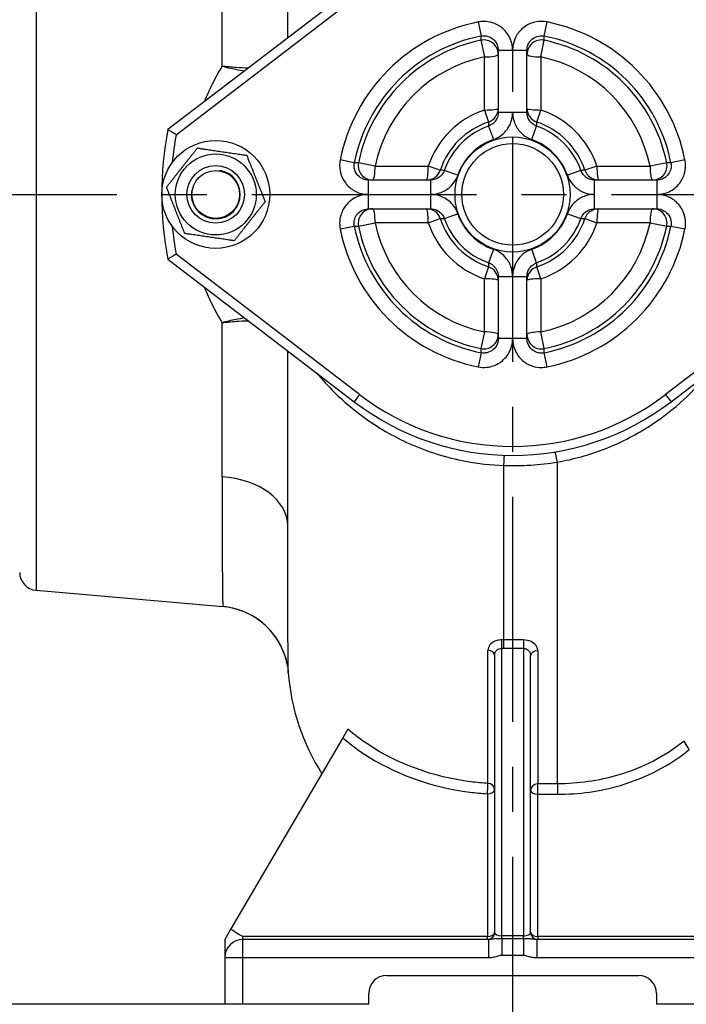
# Model space of a CAD drawing. Header units: millimetres. Extents: x 0 to 5940, y 0 to 4200.
# Tile 20 of 56: x 2408 to 2593, y 1133 to 1407. Entities that reach past the tile are written whole.
import ezdxf

# ---------------------------------------------------------------- set-up
doc = ezdxf.new("R2010")
doc.units = ezdxf.units.MM
doc.header["$LTSCALE"] = 50
doc.linetypes.add('MITTE', pattern=[2, 1.25, -0.25, 0.25, -0.25])
doc.layers.get('DEFPOINTS').update_dxf_attribs({"linetype": 'CONTINUOUS'})
for name, color, linetype in [('02-LINIE-035', 2, 'CONTINUOUS'), ('05-ACHSE', 1, 'MITTE'), ('06-MASSE1', 1, 'CONTINUOUS')]:
    doc.layers.add(name, color=color, linetype=linetype)
doc.styles.add('ACA_NORM', font='ROMANS.SHX')
doc.dimstyles.new('1-10', dxfattribs={"dimscale": 10, "dimtxt": 2.5, "dimasz": 3.5, "dimexe": 1, "dimexo": 0, "dimgap": 1, "dimtad": 1, "dimdec": 0, "dimzin": 0, "dimtxsty": 'ACA_NORM', "dimcen": 0, "dimadec": 0, "dimazin": 0, "dimtfac": 2.4, "dimtdec": 0, "dimtmove": 0, "dimatfit": 3, "dimfxl": 1, "dimtolj": 1, "dimtzin": 0, "dimarcsym": 0})

# ---------------------------------------------------------------- blocks, each defined once
blk = doc.blocks.new('*D3')
at = {"layer": '06-MASSE1', "color": 0, "lineweight": -2}
for p, q in [((3255.15, 1308.08), (3255.15, 959.66)), ((2545.15, 1120.91), (2545.15, 959.66)), ((3220.15, 969.66), (2580.15, 969.66))]:
    blk.add_line(p, q, dxfattribs=at)
at = {"layer": '06-MASSE1', "color": 0}
for points in [[(2580.15, 975.49), (2580.15, 963.82), (2545.15, 969.66)], [(3220.15, 975.49), (3220.15, 963.82), (3255.15, 969.66)]]:
    blk.add_solid(points, dxfattribs=at)
at = {"layer": 'DEFPOINTS', "color": 0}
for p in [(3255.15, 1308.08), (2545.15, 1120.91), (2545.15, 969.66)]:
    blk.add_point(p, dxfattribs=at)
at = {"layer": '06-MASSE1', "color": 0, "insert": (2900.15, 992.16), "char_height": 25, "attachment_point": 5, "style": 'ACA_NORM'}
blk.add_mtext('\\A1;W', dxfattribs=at)
blk = doc.blocks.new('*D1')
at = {"layer": '06-MASSE1', "color": 0, "lineweight": -2}
for p, q in [((2405.15, 1248.08), (2405.15, 959.66)), ((2545.15, 1120.91), (2545.15, 959.66)), ((2440.15, 969.66), (2510.15, 969.66))]:
    blk.add_line(p, q, dxfattribs=at)
at = {"layer": '06-MASSE1', "color": 0}
for points in [[(2440.15, 975.49), (2440.15, 963.82), (2405.15, 969.66)], [(2510.15, 975.49), (2510.15, 963.82), (2545.15, 969.66)]]:
    blk.add_solid(points, dxfattribs=at)
at = {"layer": 'DEFPOINTS', "color": 0}
for p in [(2405.15, 1248.08), (2545.15, 1120.91), (2545.15, 969.66)]:
    blk.add_point(p, dxfattribs=at)
at = {"layer": '06-MASSE1', "color": 0, "insert": (2475.15, 992.16), "char_height": 25, "attachment_point": 5, "style": 'ACA_NORM'}
blk.add_mtext('\\A1;140', dxfattribs=at)
blk = doc.blocks.new('*D7')
at = {"layer": '06-MASSE1', "color": 0, "lineweight": -2}
for p, q in [((2435.15, 1638.08), (1729.74, 1638.08)), ((1739.74, 1603.08), (1739.74, 1393.08)), ((1790.36, 1358.08), (1729.74, 1358.08))]:
    blk.add_line(p, q, dxfattribs=at)
at = {"layer": '06-MASSE1', "color": 0}
for points in [[(1733.91, 1603.08), (1745.58, 1603.08), (1739.74, 1638.08)], [(1733.91, 1393.08), (1745.58, 1393.08), (1739.74, 1358.08)]]:
    blk.add_solid(points, dxfattribs=at)
at = {"layer": 'DEFPOINTS', "color": 0}
for p in [(2435.15, 1638.08), (1739.74, 1358.08), (1790.36, 1358.08)]:
    blk.add_point(p, dxfattribs=at)
at = {"layer": '06-MASSE1', "color": 0, "insert": (1717.24, 1498.08), "char_height": 25, "attachment_point": 5, "rotation": 90, "style": 'ACA_NORM'}
blk.add_mtext('\\A1;280', dxfattribs=at)
blk = doc.blocks.new('*D9')
at = {"layer": '06-MASSE1', "color": 0, "lineweight": -2}
for p, q in [((1790.36, 1358.08), (1729.74, 1358.08)), ((1739.74, 1168.08), (1739.74, 1323.08)), ((2465.15, 1133.08), (1729.74, 1133.08))]:
    blk.add_line(p, q, dxfattribs=at)
at = {"layer": '06-MASSE1', "color": 0}
for points in [[(1733.91, 1323.08), (1745.58, 1323.08), (1739.74, 1358.08)], [(1733.91, 1168.08), (1745.58, 1168.08), (1739.74, 1133.08)]]:
    blk.add_solid(points, dxfattribs=at)
at = {"layer": 'DEFPOINTS', "color": 0}
for p in [(1739.74, 1358.08), (1790.36, 1358.08), (2465.15, 1133.08)]:
    blk.add_point(p, dxfattribs=at)
at = {"layer": '06-MASSE1', "color": 0, "insert": (1717.24, 1245.58), "char_height": 25, "attachment_point": 5, "rotation": 90, "style": 'ACA_NORM'}
blk.add_mtext('\\A1;225', dxfattribs=at)
blk = doc.blocks.new('*D10')
at = {"layer": '06-MASSE1', "color": 0, "lineweight": -2}
for p, q in [((1739.74, 1168.08), (1739.74, 1203.08)), ((2465.15, 1133.08), (1729.74, 1133.08)), ((1739.74, 1133.08), (1739.74, 1060.08)), ((2465.15, 1060.08), (1729.74, 1060.08)), ((1739.74, 1025.08), (1739.74, 990.08))]:
    blk.add_line(p, q, dxfattribs=at)
at = {"layer": '06-MASSE1', "color": 0}
for points in [[(1733.91, 1168.08), (1745.58, 1168.08), (1739.74, 1133.08)], [(1733.91, 1025.08), (1745.58, 1025.08), (1739.74, 1060.08)]]:
    blk.add_solid(points, dxfattribs=at)
at = {"layer": 'DEFPOINTS', "color": 0}
for p in [(2465.15, 1133.08), (1739.74, 1060.08), (2465.15, 1060.08)]:
    blk.add_point(p, dxfattribs=at)
at = {"layer": '06-MASSE1', "color": 0, "insert": (1717.24, 1096.58), "char_height": 25, "attachment_point": 5, "rotation": 90, "style": 'ACA_NORM'}
blk.add_mtext('\\A1;73', dxfattribs=at)
blk = doc.blocks.new('*D12')
at = {"layer": '06-MASSE1', "color": 0, "lineweight": -2}
for p, q in [((3730.65, 1759.58), (3730.65, 846.27)), ((2000.15, 1026.77), (2000.15, 846.27)), ((3695.65, 856.27), (2035.15, 856.27))]:
    blk.add_line(p, q, dxfattribs=at)
at = {"layer": '06-MASSE1', "color": 0}
for points in [[(2035.15, 862.1), (2035.15, 850.43), (2000.15, 856.27)], [(3695.65, 862.1), (3695.65, 850.43), (3730.65, 856.27)]]:
    blk.add_solid(points, dxfattribs=at)
at = {"layer": 'DEFPOINTS', "color": 0}
for p in [(3730.65, 1759.58), (2000.15, 1026.77), (2000.15, 856.27)]:
    blk.add_point(p, dxfattribs=at)
at = {"layer": '06-MASSE1', "color": 0, "insert": (2865.4, 878.77), "char_height": 25, "attachment_point": 5, "style": 'ACA_NORM'}
blk.add_mtext('\\A1;1730', dxfattribs=at)

msp = doc.modelspace()

# ---------------------------------------------------------------- linework, layer by layer
at = {"layer": '02-LINIE-035'}
for p, q in [((2482.65, 1401.56), (2482.65, 1489.93)), ((2464.4, 1393.71), (2464.4, 1472.58)), ((2412.72, 1468.06), (2412.72, 1248.1)), ((2501.12, 1415.68), (2449.33, 1376.08)), ((2451.62, 1374.68), (2502.64, 1413.69)), ((2535.59, 1406), (2536.37, 1402.08)), ((2553.94, 1402.08), (2554.72, 1406)), ((2536.35, 1400.91), (2537.3, 1396.28)), ((2553.01, 1396.28), (2553.96, 1400.91)), ((2541.15, 1398.15), (2545.15, 1398.15)), ((2541.15, 1398.15), (2541.15, 1380.86)), ((2545.15, 1398.15), (2549.15, 1398.15)), ((2549.15, 1380.86), (2549.15, 1398.15)), ((2537.3, 1381.53), (2537.3, 1396.28)), ((2553.01, 1396.28), (2553.01, 1381.53)), ((2537.3, 1381.53), (2538.42, 1378.18)), ((2551.89, 1378.18), (2553.01, 1381.53)), ((2545.15, 1380.86), (2541.15, 1380.86)), ((2549.15, 1380.86), (2545.15, 1380.86)), ((2538.48, 1377.08), (2539.81, 1373.31)), ((2550.5, 1373.31), (2551.83, 1377.08)), ((2501.16, 1366.86), (2497.24, 1367.65)), ((2506.96, 1365.93), (2502.32, 1366.89)), ((2506.96, 1365.93), (2521.71, 1365.93)), ((2525.06, 1364.81), (2521.71, 1365.93)), ((2568.6, 1365.93), (2565.25, 1364.81)), ((2568.6, 1365.93), (2583.35, 1365.93)), ((2587.99, 1366.89), (2583.35, 1365.93)), ((2593.07, 1367.65), (2589.15, 1366.86)), ((2529.93, 1363.43), (2526.16, 1364.76)), ((2564.15, 1364.76), (2560.38, 1363.43)), ((2505.09, 1358.08), (2505.09, 1362.08)), ((2522.38, 1362.08), (2505.09, 1362.08)), ((2522.38, 1362.08), (2522.38, 1358.08)), ((2567.93, 1358.08), (2567.93, 1362.08)), ((2585.22, 1362.08), (2567.93, 1362.08)), ((2585.22, 1362.08), (2585.22, 1358.08)), ((2505.09, 1354.08), (2505.09, 1358.08)), ((2522.38, 1358.08), (2522.38, 1354.08)), ((2567.93, 1354.08), (2567.93, 1358.08)), ((2585.22, 1358.08), (2585.22, 1354.08)), ((2505.09, 1354.08), (2522.38, 1354.08)), ((2567.93, 1354.08), (2585.22, 1354.08)), ((2521.71, 1350.23), (2525.06, 1351.35)), ((2526.16, 1351.41), (2529.93, 1352.73)), ((2560.38, 1352.73), (2564.15, 1351.41)), ((2565.25, 1351.35), (2568.6, 1350.23)), ((2497.24, 1348.52), (2501.16, 1349.3)), ((2502.32, 1349.28), (2506.96, 1350.23)), ((2521.71, 1350.23), (2506.96, 1350.23)), ((2583.35, 1350.23), (2568.6, 1350.23)), ((2583.35, 1350.23), (2587.99, 1349.28)), ((2589.15, 1349.3), (2593.07, 1348.52)), ((2502.64, 1302.47), (2451.62, 1341.48)), ((2539.81, 1342.86), (2538.48, 1339.08)), ((2551.83, 1339.08), (2550.5, 1342.86)), ((2638.69, 1341.48), (2587.67, 1302.47)), ((2449.33, 1340.08), (2501.12, 1300.49)), ((2538.42, 1337.98), (2537.3, 1334.63)), ((2553.01, 1334.63), (2551.89, 1337.98)), ((2589.19, 1300.49), (2640.98, 1340.08)), ((2541.15, 1335.3), (2545.15, 1335.3)), ((2541.15, 1335.3), (2541.15, 1318.01)), ((2545.15, 1335.3), (2549.15, 1335.3)), ((2549.15, 1318.01), (2549.15, 1335.3)), ((2537.3, 1319.89), (2537.3, 1334.63)), ((2553.01, 1334.63), (2553.01, 1319.89)), ((2464.4, 1279.62), (2464.4, 1322.45)), ((2537.3, 1319.89), (2536.35, 1315.25)), ((2553.96, 1315.25), (2553.01, 1319.89)), ((2545.15, 1318.01), (2541.15, 1318.01)), ((2549.15, 1318.01), (2545.15, 1318.01)), ((2482.65, 1265.97), (2482.65, 1314.6)), ((2536.37, 1314.08), (2535.59, 1310.16)), ((2554.72, 1310.16), (2553.94, 1314.08)), ((2502.64, 1302.47), (2501.12, 1300.49)), ((2587.67, 1302.47), (2589.19, 1300.49)), ((2557.65, 1194.33), (2557.65, 1283.73)), ((2542.65, 1282.77), (2542.65, 1234.32)), ((2412.72, 1248.1), (2464.62, 1243.56)), ((2542.65, 1234.32), (2542.65, 1231.98)), ((2548.15, 1234.32), (2542.65, 1234.32)), ((2548.15, 1234.32), (2548.15, 1231.98)), ((2538.3, 1194.46), (2538.3, 1231.43)), ((2542.15, 1152.09), (2542.15, 1231.98)), ((2542.65, 1231.98), (2548.15, 1231.98)), ((2548.15, 1231.98), (2548.15, 1152.09)), ((2552.15, 1231.28), (2552.15, 1194.33)), ((2540.15, 1230.05), (2540.15, 1153.08)), ((2550.15, 1153.08), (2550.15, 1229.9)), ((2499.38, 1209.49), (2497.97, 1207.09)), ((2497.97, 1207.09), (2466.87, 1154.01)), ((2594.25, 1203.83), (2592.84, 1206.23)), ((2552.15, 1191.43), (2552.15, 1194.33)), ((2557.65, 1194.33), (2552.15, 1194.33)), ((2557.65, 1194.33), (2557.65, 1191.43)), ((2538.15, 1191.57), (2538.15, 1151.93)), ((2552.15, 1151.93), (2552.15, 1191.43)), ((2552.15, 1191.43), (2557.65, 1191.43)), ((2466.87, 1154.01), (2465.15, 1151.08)), ((2470.15, 1151.08), (2470.15, 1151.93)), ((2538.15, 1151.93), (2470.15, 1151.93)), ((2538.15, 1151.08), (2538.15, 1151.93)), ((2548.15, 1152.09), (2542.15, 1152.09)), ((2542.15, 1151.27), (2542.15, 1152.09)), ((2548.15, 1151.27), (2548.15, 1152.09)), ((2552.15, 1151.93), (2552.15, 1151.08)), ((2620.15, 1151.93), (2552.15, 1151.93)), ((2465.15, 1151.08), (2465.15, 1146.08)), ((2538.42, 1151.08), (2470.15, 1151.08)), ((2470.15, 1146.08), (2470.15, 1151.08)), ((2538.42, 1151.08), (2538.42, 1146.08)), ((2548.15, 1151.27), (2542.15, 1151.27)), ((2542.15, 1151.27), (2542.15, 1146.73)), ((2548.15, 1151.27), (2548.15, 1146.73)), ((2620.15, 1151.08), (2551.89, 1151.08)), ((2551.89, 1151.08), (2551.89, 1146.08)), ((2542.15, 1146.73), (2548.15, 1146.73)), ((2465.15, 1146.08), (2465.15, 1133.08)), ((2465.15, 1146.08), (2470.15, 1146.08)), ((2470.15, 1146.08), (2538.42, 1146.08)), ((2470.15, 1133.08), (2470.15, 1146.08)), ((2551.89, 1146.08), (2620.15, 1146.08)), ((2510.15, 1141.08), (2580.15, 1141.08)), ((2505.15, 1133.08), (2505.15, 1136.08)), ((2585.15, 1136.08), (2585.15, 1133.08)), ((2470.15, 1133.08), (2465.15, 1133.08)), ((2505.15, 1133.08), (2470.15, 1133.08)), ((2620.15, 1133.08), (2585.15, 1133.08))]:
    msp.add_line(p, q, dxfattribs=at)
for centre, radius in [((2545.15, 1358.08), 16), ((2462.65, 1358.08), 15), ((2545.15, 1358.08), 14.12), ((2462.65, 1358.08), 11.25), ((2462.65, 1358.08), 8), ((2462.65, 1358.08), 8), ((2462.65, 1358.08), 6.64)]:
    msp.add_circle(centre, radius, dxfattribs=at)
for centre, radius, start, end in [((2545.15, 1358.08), 48.86, 101.2888, 168.7112), ((2545.15, 1358.08), 48.86, 11.2888, 78.7112), ((2545.15, 1358.08), 44.87, 101.2888, 168.7112), ((2545.15, 1358.08), 43.73, 101.6166, 168.3834), ((2545.15, 1358.08), 44.87, 11.2888, 78.7112), ((2545.15, 1358.08), 43.73, 11.6166, 78.3834), ((2545.15, 1358.08), 38.99, 101.6166, 168.3834), ((2545.15, 1358.08), 38.99, 11.6166, 78.3834), ((2545.15, 1358.08), 24.73, 108.5145, 161.4855), ((2545.15, 1358.08), 24.73, 18.5145, 71.4855), ((2545.15, 1358.08), 97.5, 169.3613, 190.6387), ((2545.15, 1358.08), 21.2, 108.5145, 161.4855), ((2545.15, 1358.08), 20.13, 109.3601, 160.6399), ((2545.15, 1358.08), 20.13, 19.3601, 70.6399), ((2545.15, 1358.08), 21.2, 18.5145, 71.4855), ((2545.15, 1358.08), 95, 169.9363, 174.6318), ((2545.15, 1358.08), 16.14, 109.3601, 160.6399), ((2545.15, 1358.08), 16.14, 19.3601, 70.6399), ((2462.65, 1358.08), 6.79, 170, 80), ((2545.15, 1358.08), 21.2, 198.5145, 251.4855), ((2545.15, 1358.08), 20.13, 199.3601, 250.6399), ((2545.15, 1358.08), 16.14, 199.3601, 250.6399), ((2545.15, 1358.08), 16.14, 289.3601, 340.6399), ((2545.15, 1358.08), 20.13, 289.3601, 340.6399), ((2545.15, 1358.08), 21.2, 288.5145, 341.4855), ((2545.15, 1358.08), 95, 185.3682, 190.0637), ((2545.15, 1358.08), 44.87, 191.2888, 258.7112), ((2545.15, 1358.08), 43.73, 191.6166, 258.3834), ((2545.15, 1358.08), 38.99, 191.6166, 258.3834), ((2545.15, 1358.08), 24.73, 198.5145, 251.4855), ((2545.15, 1358.08), 38.99, 281.6166, 348.3834), ((2545.15, 1358.08), 24.73, 288.5145, 341.4855), ((2545.15, 1358.08), 44.87, 281.2888, 348.7112), ((2545.15, 1358.08), 43.73, 281.6166, 348.3834), ((2545.15, 1358.08), 48.86, 191.2888, 258.7112), ((2545.15, 1358.08), 48.86, 281.2888, 348.7112), ((2545.15, 1358.08), 70, 232.6006, 307.3994), ((2545.15, 1358.08), 72.5, 232.6006, 307.3994), ((2413.15, 1253.08), 5, 180, 265), ((2542.65, 1229.55), 60, 184.1952, 212.6791), ((2538.15, 1153.08), 2, 270, 0), ((2552.15, 1153.08), 2, 180, 270), ((2470.15, 1146.08), 5, 90, 180), ((2510.15, 1136.08), 5, 90, 180), ((2580.15, 1136.08), 5, 0, 90)]:
    msp.add_arc(centre, radius, start, end, dxfattribs=at)
for centre, major_axis, ratio, start_param, end_param in [((2537.15, 1397), (4, 0), 0.999365, 0, 1.773419), ((2553.15, 1397), (-4, 0), 0.999365, 4.509766, 6.283185), ((2537.15, 1397), (4, 0), 0.180289, 4.749434, 6.283185), ((2553.15, 1397), (-4, 0), 0.180289, 0, 1.533751), ((2537.15, 1381.97), (4, 0), 0.110675, 4.749434, 6.283185), ((2537.15, 1381.97), (4, 0), 0.999323, 5.035324, 6.283185), ((2553.15, 1381.97), (-4, 0), 0.999323, 0, 1.247862), ((2553.15, 1381.97), (-4, 0), 0.110675, 0, 1.533751), ((2506.24, 1366.08), (0, -4), 0.999365, 4.509766, 6.283185), ((2506.24, 1366.08), (0, -4), 0.180289, 0, 1.533751), ((2521.27, 1366.08), (0, -4), 0.110675, 0, 1.533751), ((2569.04, 1366.08), (0, -4), 0.110675, 4.749434, 6.283185), ((2584.07, 1366.08), (0, -4), 0.180289, 4.749434, 6.283185), ((2584.07, 1366.08), (0, -4), 0.999365, 0, 1.773419), ((2521.27, 1366.08), (0, -4), 0.999323, 0, 1.247862), ((2569.04, 1366.08), (0, -4), 0.999323, 5.035324, 6.283185), ((2506.24, 1350.08), (0, 4), 0.999365, 0, 1.773419), ((2506.24, 1350.08), (0, 4), 0.180289, 4.749434, 6.283185), ((2521.27, 1350.08), (0, 4), 0.999323, 5.035324, 6.283185), ((2521.27, 1350.08), (0, 4), 0.110675, 4.749434, 6.283185), ((2569.04, 1350.08), (0, 4), 0.999323, 0, 1.247862), ((2569.04, 1350.08), (0, 4), 0.110675, 0, 1.533751), ((2584.07, 1350.08), (0, 4), 0.180289, 0, 1.533751), ((2584.07, 1350.08), (0, 4), 0.999365, 4.509766, 6.283185), ((2537.15, 1334.19), (4, 0), 0.999323, 0, 1.247862), ((2553.15, 1334.19), (-4, 0), 0.999323, 5.035324, 6.283185), ((2537.15, 1334.19), (4, 0), 0.110675, 0, 1.533751), ((2553.15, 1334.19), (-4, 0), 0.110675, 4.749434, 6.283185), ((2537.15, 1319.17), (4, 0), 0.999365, 4.509766, 6.283185), ((2537.15, 1319.17), (4, 0), 0.180289, 0, 1.533751), ((2553.15, 1319.17), (-4, 0), 0.180289, 4.749434, 6.283185), ((2553.15, 1319.17), (-4, 0), 0.999365, 0, 1.773419), ((2557.65, 1281.6), (-0.81, 4.93), 0.07571, 5.146214, 6.283185), ((2542.65, 1280.62), (0.16, 5), 0.015393, 0, 1.125776), ((2462.65, 1265.97), (20, 0), 0.685198, 0, 1.48353), ((2462.88, 1223.64), (-19.98, 0.89), 0.999987, 3.594593, 4.669653), ((2542.15, 1232.97), (-0.01, -2), 0.004192, 1.053506, 2.310907), ((2538.15, 1230.05), (2, 0), 0.689432, 0, 1.498152), ((2552.15, 1229.9), (-2, 0), 0.68961, 4.712389, 6.283185), ((2538.15, 1192.72), (0.12, 2), 0.041992, 4.100825, 5.779704), ((2538.15, 1192.72), (2, 0), 0.575177, 4.712389, 6.283185), ((2538.15, 1192.72), (2, 0), 0.87544, 0, 1.498152), ((2552.15, 1192.58), (-2, 0), 0.875397, 4.712389, 6.283185), ((2552.15, 1192.58), (-2, 0), 0.575177, 0, 1.570796), ((2538.15, 1153.08), (2, 0), 0.575177, 4.712389, 6.283185), ((2542.15, 1153.08), (-2, 0), 0.49454, 0, 1.570796), ((2548.15, 1153.08), (-2, 0), 0.49454, 1.570796, 3.141593), ((2552.15, 1153.08), (-2, 0), 0.575177, 0, 1.570796)]:
    msp.add_ellipse(centre, major_axis=major_axis, ratio=ratio, start_param=start_param, end_param=end_param, dxfattribs=at)
for points, knots in [([(2545.15, 1398.15), (2545.15, 1399.16), (2544.96, 1400.18), (2544.11, 1402.3), (2543.35, 1403.37), (2541.58, 1404.91), (2540.62, 1405.45), (2538.8, 1406.03), (2537.97, 1406.15), (2536.62, 1406.15), (2536.1, 1406.1), (2535.59, 1406)], [-1.4145, -1.4145, -1.4145, -1.4145, -1.110357, -1.110357, -0.728553, -0.728553, -0.404752, -0.404752, -0.155674, -0.155674, 0, 0, 0, 0]), ([(2554.72, 1406), (2553.73, 1406.2), (2552.71, 1406.2), (2550.46, 1405.79), (2549.26, 1405.26), (2547.4, 1403.82), (2546.68, 1402.98), (2545.76, 1401.3), (2545.47, 1400.51), (2545.21, 1399.19), (2545.15, 1398.67), (2545.15, 1398.15)], [-1.414508, -1.414508, -1.414508, -1.414508, -1.112177, -1.112177, -0.729875, -0.729875, -0.405486, -0.405486, -0.155956, -0.155956, 0, 0, 0, 0]), ([(2536.37, 1402.08), (2536.37, 1402.02), (2536.37, 1401.97), (2536.37, 1401.77), (2536.36, 1401.62), (2536.36, 1401.48), (2536.36, 1401.33), (2536.36, 1401.18), (2536.35, 1401), (2536.35, 1400.95), (2536.35, 1400.91)], [-4.131805, -4.131805, -4.131805, -4.131805, -3.674586, -3.674586, -2.444798, -2.444798, -2.444798, -1.222399, -1.222399, -0.870477, -0.870477, -0.870477, -0.870477]), ([(2536.37, 1402.08), (2536.63, 1402.13), (2536.89, 1402.15), (2537.56, 1402.16), (2537.98, 1402.09), (2538.89, 1401.8), (2539.37, 1401.53), (2540.25, 1400.76), (2540.63, 1400.23), (2541.06, 1399.16), (2541.15, 1398.66), (2541.15, 1398.15)], [0, 0, 0, 0, 0.155674, 0.155674, 0.404752, 0.404752, 0.728553, 0.728553, 1.110357, 1.110357, 1.4145, 1.4145, 1.4145, 1.4145]), ([(2549.15, 1398.15), (2549.15, 1398.41), (2549.18, 1398.67), (2549.31, 1399.33), (2549.46, 1399.73), (2549.92, 1400.57), (2550.28, 1400.99), (2551.21, 1401.71), (2551.81, 1401.98), (2552.93, 1402.18), (2553.44, 1402.18), (2553.94, 1402.08)], [0, 0, 0, 0, 0.155956, 0.155956, 0.405486, 0.405486, 0.729875, 0.729875, 1.112177, 1.112177, 1.414508, 1.414508, 1.414508, 1.414508]), ([(2553.96, 1400.91), (2553.96, 1400.95), (2553.96, 1401), (2553.95, 1401.18), (2553.95, 1401.33), (2553.95, 1401.48), (2553.95, 1401.62), (2553.94, 1401.77), (2553.94, 1401.97), (2553.94, 1402.02), (2553.94, 1402.08)], [-4.033898, -4.033898, -4.033898, -4.033898, -3.681975, -3.681975, -2.459576, -2.459576, -2.459576, -1.229788, -1.229788, -0.77257, -0.77257, -0.77257, -0.77257]), ([(2464.4, 1393.71), (2463.43, 1392.08), (2462.52, 1390.42), (2460.89, 1387.13), (2460.16, 1385.5), (2459.49, 1383.85)], [-32.823449, -32.823449, -32.823449, -32.823449, -32.161435, -32.161435, -31.535525, -31.535525, -31.535525, -31.535525]), ([(2471.67, 1393.16), (2470.59, 1393.18), (2469.47, 1393.23), (2467.03, 1393.41), (2465.72, 1393.54), (2464.4, 1393.71)], [-0.5816102, -0.5816102, -0.5816102, -0.5816102, -0.3038196, -0.3038196, 0.0017816, 0.0017816, 0.0017816, 0.0017816]), ([(2464.4, 1393.71), (2465.68, 1393.39), (2466.96, 1393.09), (2469.04, 1392.67), (2469.87, 1392.52), (2470.67, 1392.4)], [-0.0017816, -0.0017816, -0.0017816, -0.0017816, 0.3038196, 0.3038196, 0.5131712, 0.5131712, 0.5131712, 0.5131712]), ([(2541.15, 1380.86), (2541.15, 1380.25), (2541.01, 1379.64), (2540.47, 1378.52), (2540.05, 1378.02), (2539.21, 1377.4), (2538.86, 1377.21), (2538.48, 1377.08)], [0, 0, 0, 0, 0.3641503, 0.3641503, 0.7473615, 0.7473615, 0.9868686, 0.9868686, 0.9868686, 0.9868686]), ([(2539.81, 1373.31), (2540.56, 1373.57), (2541.27, 1373.95), (2542.94, 1375.18), (2543.78, 1376.19), (2544.87, 1378.43), (2545.15, 1379.65), (2545.15, 1380.86)], [-0.9868686, -0.9868686, -0.9868686, -0.9868686, -0.7473615, -0.7473615, -0.3641503, -0.3641503, 0, 0, 0, 0]), ([(2545.15, 1380.86), (2545.15, 1380), (2545.29, 1379.14), (2545.91, 1377.3), (2546.46, 1376.34), (2547.73, 1374.92), (2548.38, 1374.38), (2549.54, 1373.7), (2550.01, 1373.48), (2550.5, 1373.31)], [-0.9868814, -0.9868814, -0.9868814, -0.9868814, -0.7287185, -0.7287185, -0.4048436, -0.4048436, -0.1557091, -0.1557091, 0, 0, 0, 0]), ([(2551.83, 1377.08), (2551.58, 1377.16), (2551.35, 1377.27), (2550.77, 1377.62), (2550.44, 1377.88), (2549.81, 1378.6), (2549.53, 1379.08), (2549.22, 1380), (2549.15, 1380.43), (2549.15, 1380.86)], [0, 0, 0, 0, 0.1557091, 0.1557091, 0.4048436, 0.4048436, 0.7287185, 0.7287185, 0.9868814, 0.9868814, 0.9868814, 0.9868814]), ([(2451.62, 1374.68), (2451.61, 1374.68), (2451.61, 1374.68), (2451.44, 1374.79), (2451.27, 1374.89), (2450.94, 1375.1), (2450.78, 1375.19), (2450.36, 1375.45), (2450.12, 1375.6), (2449.73, 1375.83), (2449.58, 1375.93), (2449.38, 1376.05), (2449.33, 1376.08), (2449.33, 1376.08)], [-0.0007591, -0.0007591, -0.0007591, -0.0007591, 0, 0, 0.059883, 0.059883, 0.1193751, 0.1193751, 0.2210258, 0.2210258, 0.3159514, 0.3159514, 0.4077297, 0.4077297, 0.4077297, 0.4077297]), ([(2538.42, 1378.18), (2538.43, 1378.15), (2538.43, 1378.12), (2538.44, 1377.93), (2538.44, 1377.77), (2538.45, 1377.61), (2538.46, 1377.48), (2538.47, 1377.34), (2538.48, 1377.16), (2538.48, 1377.12), (2538.48, 1377.08)], [-3.812843, -3.812843, -3.812843, -3.812843, -3.574528, -3.574528, -2.244455, -2.244455, -2.244455, -1.122227, -1.122227, -0.77261, -0.77261, -0.77261, -0.77261]), ([(2551.83, 1377.08), (2551.83, 1377.12), (2551.83, 1377.16), (2551.84, 1377.34), (2551.85, 1377.48), (2551.86, 1377.61), (2551.87, 1377.77), (2551.87, 1377.93), (2551.88, 1378.12), (2551.88, 1378.15), (2551.89, 1378.18)], [-4.131992, -4.131992, -4.131992, -4.131992, -3.782374, -3.782374, -2.660147, -2.660147, -2.660147, -1.330073, -1.330073, -1.091758, -1.091758, -1.091758, -1.091758]), ([(2497.24, 1367.65), (2497.04, 1366.66), (2497.03, 1365.63), (2497.44, 1363.39), (2497.98, 1362.19), (2499.42, 1360.33), (2500.26, 1359.61), (2501.93, 1358.68), (2502.72, 1358.39), (2504.05, 1358.13), (2504.57, 1358.08), (2505.09, 1358.08)], [-1.414508, -1.414508, -1.414508, -1.414508, -1.112177, -1.112177, -0.729875, -0.729875, -0.405486, -0.405486, -0.155956, -0.155956, 0, 0, 0, 0]), ([(2505.09, 1362.08), (2504.83, 1362.08), (2504.57, 1362.11), (2503.9, 1362.24), (2503.51, 1362.38), (2502.67, 1362.85), (2502.25, 1363.2), (2501.53, 1364.14), (2501.26, 1364.73), (2501.05, 1365.86), (2501.06, 1366.37), (2501.16, 1366.86)], [0, 0, 0, 0, 0.155956, 0.155956, 0.405486, 0.405486, 0.729875, 0.729875, 1.112177, 1.112177, 1.414508, 1.414508, 1.414508, 1.414508]), ([(2502.32, 1366.89), (2502.28, 1366.88), (2502.24, 1366.88), (2502.05, 1366.88), (2501.91, 1366.88), (2501.76, 1366.87), (2501.61, 1366.87), (2501.47, 1366.87), (2501.27, 1366.87), (2501.21, 1366.86), (2501.16, 1366.86)], [-4.033898, -4.033898, -4.033898, -4.033898, -3.681975, -3.681975, -2.459576, -2.459576, -2.459576, -1.229788, -1.229788, -0.77257, -0.77257, -0.77257, -0.77257]), ([(2585.22, 1358.08), (2586.24, 1358.08), (2587.25, 1358.28), (2589.37, 1359.12), (2590.44, 1359.88), (2591.98, 1361.66), (2592.52, 1362.62), (2593.1, 1364.44), (2593.23, 1365.27), (2593.23, 1366.62), (2593.17, 1367.14), (2593.07, 1367.65)], [-1.414508, -1.414508, -1.414508, -1.414508, -1.110346, -1.110346, -0.728553, -0.728553, -0.404752, -0.404752, -0.155674, -0.155674, 0, 0, 0, 0]), ([(2589.15, 1366.86), (2589.2, 1366.61), (2589.23, 1366.35), (2589.23, 1365.67), (2589.17, 1365.26), (2588.87, 1364.35), (2588.6, 1363.87), (2587.83, 1362.98), (2587.3, 1362.6), (2586.24, 1362.18), (2585.73, 1362.08), (2585.22, 1362.08)], [0, 0, 0, 0, 0.155674, 0.155674, 0.404752, 0.404752, 0.728553, 0.728553, 1.110346, 1.110346, 1.414508, 1.414508, 1.414508, 1.414508]), ([(2589.15, 1366.86), (2589.1, 1366.86), (2589.04, 1366.87), (2588.84, 1366.87), (2588.7, 1366.87), (2588.55, 1366.87), (2588.4, 1366.88), (2588.26, 1366.88), (2588.07, 1366.88), (2588.03, 1366.88), (2587.99, 1366.89)], [-4.131805, -4.131805, -4.131805, -4.131805, -3.674586, -3.674586, -2.444798, -2.444798, -2.444798, -1.222399, -1.222399, -0.870477, -0.870477, -0.870477, -0.870477]), ([(2526.16, 1364.76), (2526.07, 1364.51), (2525.96, 1364.27), (2525.62, 1363.69), (2525.35, 1363.37), (2524.64, 1362.73), (2524.16, 1362.46), (2523.24, 1362.15), (2522.81, 1362.08), (2522.38, 1362.08)], [0, 0, 0, 0, 0.1557091, 0.1557091, 0.4048436, 0.4048436, 0.7287185, 0.7287185, 0.9868814, 0.9868814, 0.9868814, 0.9868814]), ([(2522.38, 1358.08), (2523.24, 1358.08), (2524.1, 1358.22), (2525.94, 1358.84), (2526.89, 1359.39), (2528.32, 1360.66), (2528.85, 1361.31), (2529.54, 1362.47), (2529.76, 1362.94), (2529.93, 1363.43)], [-0.9868814, -0.9868814, -0.9868814, -0.9868814, -0.7287185, -0.7287185, -0.4048436, -0.4048436, -0.1557091, -0.1557091, 0, 0, 0, 0]), ([(2526.16, 1364.76), (2526.12, 1364.76), (2526.07, 1364.76), (2525.9, 1364.77), (2525.76, 1364.78), (2525.62, 1364.78), (2525.46, 1364.79), (2525.3, 1364.8), (2525.11, 1364.81), (2525.08, 1364.81), (2525.06, 1364.81)], [-4.131992, -4.131992, -4.131992, -4.131992, -3.782374, -3.782374, -2.660147, -2.660147, -2.660147, -1.330073, -1.330073, -1.091758, -1.091758, -1.091758, -1.091758]), ([(2560.38, 1363.43), (2560.66, 1362.62), (2561.08, 1361.86), (2562.27, 1360.33), (2563.1, 1359.61), (2564.78, 1358.68), (2565.57, 1358.39), (2566.89, 1358.13), (2567.41, 1358.08), (2567.93, 1358.08)], [-0.9868814, -0.9868814, -0.9868814, -0.9868814, -0.7299208, -0.7299208, -0.4055115, -0.4055115, -0.155966, -0.155966, 0, 0, 0, 0]), ([(2565.25, 1364.81), (2565.22, 1364.81), (2565.2, 1364.81), (2565.01, 1364.8), (2564.85, 1364.79), (2564.69, 1364.78), (2564.55, 1364.78), (2564.41, 1364.77), (2564.24, 1364.76), (2564.19, 1364.76), (2564.15, 1364.76)], [-3.812843, -3.812843, -3.812843, -3.812843, -3.574528, -3.574528, -2.244455, -2.244455, -2.244455, -1.122227, -1.122227, -0.77261, -0.77261, -0.77261, -0.77261]), ([(2567.93, 1362.08), (2567.67, 1362.08), (2567.41, 1362.11), (2566.75, 1362.24), (2566.35, 1362.38), (2565.51, 1362.85), (2565.1, 1363.2), (2564.5, 1363.97), (2564.29, 1364.35), (2564.15, 1364.76)], [0, 0, 0, 0, 0.155966, 0.155966, 0.4055115, 0.4055115, 0.7299208, 0.7299208, 0.9868814, 0.9868814, 0.9868814, 0.9868814]), ([(2505.09, 1358.08), (2504.07, 1358.08), (2503.06, 1357.89), (2500.94, 1357.04), (2499.87, 1356.28), (2498.33, 1354.5), (2497.79, 1353.54), (2497.21, 1351.72), (2497.08, 1350.89), (2497.08, 1349.54), (2497.14, 1349.02), (2497.24, 1348.52)], [-1.4145, -1.4145, -1.4145, -1.4145, -1.110357, -1.110357, -0.728553, -0.728553, -0.404752, -0.404752, -0.155674, -0.155674, 0, 0, 0, 0]), ([(2529.93, 1352.73), (2529.67, 1353.48), (2529.29, 1354.2), (2528.05, 1355.87), (2527.04, 1356.71), (2524.8, 1357.8), (2523.59, 1358.08), (2522.38, 1358.08)], [-0.9868686, -0.9868686, -0.9868686, -0.9868686, -0.7473615, -0.7473615, -0.3641503, -0.3641503, 0, 0, 0, 0]), ([(2567.93, 1358.08), (2567.07, 1358.08), (2566.21, 1357.94), (2564.37, 1357.33), (2563.42, 1356.77), (2561.99, 1355.51), (2561.46, 1354.86), (2560.77, 1353.69), (2560.55, 1353.22), (2560.38, 1352.73)], [-0.9868686, -0.9868686, -0.9868686, -0.9868686, -0.7287185, -0.7287185, -0.4048436, -0.4048436, -0.1557091, -0.1557091, 0, 0, 0, 0]), ([(2593.07, 1348.52), (2593.23, 1349.3), (2593.27, 1350.1), (2593.05, 1352.17), (2592.61, 1353.41), (2591.21, 1355.54), (2590.25, 1356.43), (2587.95, 1357.72), (2586.59, 1358.08), (2585.22, 1358.08)], [-1.4145, -1.4145, -1.4145, -1.4145, -1.175054, -1.175054, -0.791941, -0.791941, -0.409457, -0.409457, 0, 0, 0, 0]), ([(2501.16, 1349.3), (2501.11, 1349.55), (2501.08, 1349.81), (2501.08, 1350.49), (2501.14, 1350.9), (2501.43, 1351.81), (2501.7, 1352.29), (2502.48, 1353.18), (2503.01, 1353.56), (2504.07, 1353.98), (2504.58, 1354.08), (2505.09, 1354.08)], [0, 0, 0, 0, 0.155674, 0.155674, 0.404752, 0.404752, 0.728553, 0.728553, 1.110357, 1.110357, 1.4145, 1.4145, 1.4145, 1.4145]), ([(2522.38, 1354.08), (2522.98, 1354.08), (2523.59, 1353.94), (2524.71, 1353.39), (2525.22, 1352.97), (2525.84, 1352.14), (2526.03, 1351.78), (2526.16, 1351.41)], [0, 0, 0, 0, 0.3641503, 0.3641503, 0.7473615, 0.7473615, 0.9868686, 0.9868686, 0.9868686, 0.9868686]), ([(2564.15, 1351.41), (2564.24, 1351.65), (2564.35, 1351.89), (2564.69, 1352.47), (2564.96, 1352.79), (2565.67, 1353.43), (2566.15, 1353.7), (2567.07, 1354.01), (2567.5, 1354.08), (2567.93, 1354.08)], [0, 0, 0, 0, 0.1557091, 0.1557091, 0.4048436, 0.4048436, 0.7287185, 0.7287185, 0.9868686, 0.9868686, 0.9868686, 0.9868686]), ([(2585.22, 1354.08), (2585.9, 1354.08), (2586.59, 1353.9), (2587.74, 1353.26), (2588.22, 1352.81), (2588.92, 1351.74), (2589.14, 1351.13), (2589.25, 1350.09), (2589.23, 1349.69), (2589.15, 1349.3)], [0, 0, 0, 0, 0.409457, 0.409457, 0.791941, 0.791941, 1.175054, 1.175054, 1.4145, 1.4145, 1.4145, 1.4145]), ([(2525.06, 1351.35), (2525.08, 1351.35), (2525.11, 1351.35), (2525.3, 1351.36), (2525.46, 1351.37), (2525.62, 1351.38), (2525.76, 1351.39), (2525.9, 1351.39), (2526.07, 1351.4), (2526.12, 1351.4), (2526.16, 1351.41)], [-3.812843, -3.812843, -3.812843, -3.812843, -3.574528, -3.574528, -2.244455, -2.244455, -2.244455, -1.122227, -1.122227, -0.77261, -0.77261, -0.77261, -0.77261]), ([(2564.15, 1351.41), (2564.19, 1351.4), (2564.24, 1351.4), (2564.41, 1351.39), (2564.55, 1351.39), (2564.69, 1351.38), (2564.85, 1351.37), (2565.01, 1351.36), (2565.2, 1351.35), (2565.22, 1351.35), (2565.25, 1351.35)], [-4.131992, -4.131992, -4.131992, -4.131992, -3.782374, -3.782374, -2.660147, -2.660147, -2.660147, -1.330073, -1.330073, -1.091758, -1.091758, -1.091758, -1.091758]), ([(2501.16, 1349.3), (2501.21, 1349.3), (2501.27, 1349.3), (2501.47, 1349.29), (2501.61, 1349.29), (2501.76, 1349.29), (2501.91, 1349.28), (2502.05, 1349.28), (2502.24, 1349.28), (2502.28, 1349.28), (2502.32, 1349.28)], [-4.131805, -4.131805, -4.131805, -4.131805, -3.674586, -3.674586, -2.444798, -2.444798, -2.444798, -1.222399, -1.222399, -0.870477, -0.870477, -0.870477, -0.870477]), ([(2587.99, 1349.28), (2588.03, 1349.28), (2588.07, 1349.28), (2588.26, 1349.28), (2588.4, 1349.28), (2588.55, 1349.29), (2588.7, 1349.29), (2588.84, 1349.29), (2589.04, 1349.3), (2589.1, 1349.3), (2589.15, 1349.3)], [-4.033898, -4.033898, -4.033898, -4.033898, -3.681975, -3.681975, -2.459576, -2.459576, -2.459576, -1.229788, -1.229788, -0.77257, -0.77257, -0.77257, -0.77257]), ([(2451.62, 1341.48), (2451.61, 1341.48), (2451.61, 1341.48), (2451.44, 1341.37), (2451.27, 1341.27), (2450.94, 1341.07), (2450.78, 1340.97), (2450.36, 1340.71), (2450.12, 1340.56), (2449.73, 1340.33), (2449.58, 1340.24), (2449.38, 1340.11), (2449.33, 1340.08), (2449.33, 1340.08)], [-0.4075085, -0.4075085, -0.4075085, -0.4075085, -0.4067513, -0.4067513, -0.347012, -0.347012, -0.2876627, -0.2876627, -0.1862559, -0.1862559, -0.0915581, -0.0915581, 0, 0, 0, 0]), ([(2545.15, 1335.3), (2545.15, 1336.16), (2545.01, 1337.02), (2544.4, 1338.86), (2543.85, 1339.82), (2542.58, 1341.24), (2541.93, 1341.78), (2540.77, 1342.46), (2540.29, 1342.68), (2539.81, 1342.86)], [-0.9868686, -0.9868686, -0.9868686, -0.9868686, -0.7287185, -0.7287185, -0.4048436, -0.4048436, -0.1557091, -0.1557091, 0, 0, 0, 0]), ([(2550.5, 1342.86), (2549.7, 1342.57), (2548.93, 1342.16), (2547.4, 1340.97), (2546.68, 1340.13), (2545.76, 1338.46), (2545.47, 1337.67), (2545.21, 1336.34), (2545.15, 1335.82), (2545.15, 1335.3)], [-0.9868814, -0.9868814, -0.9868814, -0.9868814, -0.7299208, -0.7299208, -0.4055115, -0.4055115, -0.155966, -0.155966, 0, 0, 0, 0]), ([(2538.48, 1339.08), (2538.48, 1339.04), (2538.48, 1339), (2538.47, 1338.82), (2538.46, 1338.69), (2538.45, 1338.55), (2538.44, 1338.39), (2538.44, 1338.23), (2538.43, 1338.04), (2538.43, 1338.01), (2538.42, 1337.98)], [-4.131992, -4.131992, -4.131992, -4.131992, -3.782374, -3.782374, -2.660147, -2.660147, -2.660147, -1.330073, -1.330073, -1.091758, -1.091758, -1.091758, -1.091758]), ([(2538.48, 1339.08), (2538.72, 1339), (2538.96, 1338.89), (2539.54, 1338.55), (2539.87, 1338.28), (2540.5, 1337.56), (2540.78, 1337.09), (2541.08, 1336.16), (2541.15, 1335.73), (2541.15, 1335.3)], [0, 0, 0, 0, 0.1557091, 0.1557091, 0.4048436, 0.4048436, 0.7287185, 0.7287185, 0.9868686, 0.9868686, 0.9868686, 0.9868686]), ([(2549.15, 1335.3), (2549.15, 1335.56), (2549.18, 1335.82), (2549.31, 1336.49), (2549.46, 1336.88), (2549.92, 1337.72), (2550.28, 1338.14), (2551.04, 1338.73), (2551.43, 1338.94), (2551.83, 1339.08)], [0, 0, 0, 0, 0.155966, 0.155966, 0.4055115, 0.4055115, 0.7299208, 0.7299208, 0.9868814, 0.9868814, 0.9868814, 0.9868814]), ([(2551.89, 1337.98), (2551.88, 1338.01), (2551.88, 1338.04), (2551.87, 1338.23), (2551.87, 1338.39), (2551.86, 1338.55), (2551.85, 1338.69), (2551.84, 1338.82), (2551.83, 1339), (2551.83, 1339.04), (2551.83, 1339.08)], [-3.812843, -3.812843, -3.812843, -3.812843, -3.574528, -3.574528, -2.244455, -2.244455, -2.244455, -1.122227, -1.122227, -0.77261, -0.77261, -0.77261, -0.77261]), ([(2459.49, 1332.31), (2460.16, 1330.66), (2460.89, 1329.04), (2462.52, 1325.74), (2463.43, 1324.08), (2464.4, 1322.45)], [-25.330103, -25.330103, -25.330103, -25.330103, -24.704193, -24.704193, -24.042179, -24.042179, -24.042179, -24.042179]), ([(2470.67, 1323.77), (2469.87, 1323.64), (2469.04, 1323.49), (2466.96, 1323.07), (2465.68, 1322.78), (2464.4, 1322.45)], [1.5175827, 1.5175827, 1.5175827, 1.5175827, 1.7269343, 1.7269343, 2.0325355, 2.0325355, 2.0325355, 2.0325355]), ([(2464.4, 1322.45), (2465.72, 1322.62), (2467.03, 1322.76), (2469.47, 1322.93), (2470.59, 1322.98), (2471.67, 1323)], [-2.0325355, -2.0325355, -2.0325355, -2.0325355, -1.7269343, -1.7269343, -1.4491437, -1.4491437, -1.4491437, -1.4491437]), ([(2535.59, 1310.16), (2536.37, 1310.01), (2537.18, 1309.97), (2539.24, 1310.18), (2540.48, 1310.62), (2542.61, 1312.02), (2543.51, 1312.98), (2544.8, 1315.29), (2545.15, 1316.65), (2545.15, 1318.01)], [-1.4145, -1.4145, -1.4145, -1.4145, -1.175054, -1.175054, -0.791941, -0.791941, -0.409457, -0.409457, 0, 0, 0, 0]), ([(2541.15, 1318.01), (2541.15, 1317.33), (2540.98, 1316.65), (2540.33, 1315.5), (2539.88, 1315.02), (2538.82, 1314.31), (2538.2, 1314.09), (2537.17, 1313.99), (2536.76, 1314.01), (2536.37, 1314.08)], [0, 0, 0, 0, 0.409457, 0.409457, 0.791941, 0.791941, 1.175054, 1.175054, 1.4145, 1.4145, 1.4145, 1.4145]), ([(2545.15, 1318.01), (2545.15, 1317), (2545.35, 1315.99), (2546.2, 1313.86), (2546.96, 1312.8), (2548.73, 1311.26), (2549.69, 1310.72), (2551.51, 1310.14), (2552.34, 1310.01), (2553.69, 1310.01), (2554.21, 1310.06), (2554.72, 1310.16)], [-1.414508, -1.414508, -1.414508, -1.414508, -1.110346, -1.110346, -0.728553, -0.728553, -0.404752, -0.404752, -0.155674, -0.155674, 0, 0, 0, 0]), ([(2553.94, 1314.08), (2553.68, 1314.03), (2553.42, 1314.01), (2552.75, 1314.01), (2552.33, 1314.07), (2551.42, 1314.36), (2550.94, 1314.63), (2550.06, 1315.4), (2549.68, 1315.94), (2549.25, 1317), (2549.15, 1317.51), (2549.15, 1318.01)], [0, 0, 0, 0, 0.155674, 0.155674, 0.404752, 0.404752, 0.728553, 0.728553, 1.110346, 1.110346, 1.414508, 1.414508, 1.414508, 1.414508]), ([(2536.35, 1315.25), (2536.35, 1315.21), (2536.35, 1315.17), (2536.36, 1314.98), (2536.36, 1314.83), (2536.36, 1314.69), (2536.36, 1314.54), (2536.37, 1314.39), (2536.37, 1314.19), (2536.37, 1314.14), (2536.37, 1314.08)], [-4.033898, -4.033898, -4.033898, -4.033898, -3.681975, -3.681975, -2.459576, -2.459576, -2.459576, -1.229788, -1.229788, -0.77257, -0.77257, -0.77257, -0.77257]), ([(2553.94, 1314.08), (2553.94, 1314.14), (2553.94, 1314.19), (2553.94, 1314.39), (2553.95, 1314.54), (2553.95, 1314.69), (2553.95, 1314.83), (2553.95, 1314.98), (2553.96, 1315.17), (2553.96, 1315.21), (2553.96, 1315.25)], [-4.131805, -4.131805, -4.131805, -4.131805, -3.674586, -3.674586, -2.444798, -2.444798, -2.444798, -1.222399, -1.222399, -0.870477, -0.870477, -0.870477, -0.870477]), ([(2490.73, 1308.43), (2492.21, 1306.66), (2493.87, 1304.84), (2498.1, 1300.68), (2500.81, 1298.36), (2507.62, 1293.41), (2511.91, 1290.88), (2521.44, 1286.63), (2526.71, 1284.96), (2535.61, 1283.29), (2539.13, 1282.89), (2542.65, 1282.77)], [-7.000058, -7.000058, -7.000058, -7.000058, -5.998739, -5.998739, -4.674995, -4.674995, -2.957316, -2.957316, -1.146738, -1.146738, 0, 0, 0, 0]), ([(2557.65, 1283.73), (2562.05, 1284.5), (2566.4, 1285.71), (2574.88, 1288.98), (2578.99, 1291.07), (2584.71, 1294.7), (2586.58, 1296.01), (2591.4, 1299.77), (2594.16, 1302.33), (2597.75, 1306.16), (2598.83, 1307.4), (2599.84, 1308.63)], [-7.836818, -7.836818, -7.836818, -7.836818, -6.364555, -6.364555, -4.8351, -4.8351, -4.0452, -4.0452, -2.675304, -2.675304, -2.01948, -2.01948, -2.01948, -2.01948]), ([(2542.65, 1282.77), (2545.16, 1282.7), (2547.68, 1282.74), (2552.69, 1283.05), (2555.18, 1283.33), (2557.65, 1283.73)], [-1.50675, -1.50675, -1.50675, -1.50675, -0.753375, -0.753375, 0, 0, 0, 0]), ([(2464.4, 1279.62), (2464.4, 1271.28), (2464.42, 1264.12), (2464.48, 1252.18), (2464.52, 1247.76), (2464.58, 1244.23), (2464.6, 1243.6), (2464.62, 1243.56)], [-26.289948, -26.289948, -26.289948, -26.289948, -22.254022, -22.254022, -17.768744, -17.768744, -15.391489, -15.391489, -15.391489, -15.391489]), ([(2482.82, 1225.16), (2482.8, 1225.32), (2482.79, 1225.98), (2482.75, 1229.66), (2482.71, 1234.62), (2482.67, 1248.18), (2482.65, 1256.36), (2482.65, 1265.97)], [15.737534, 15.737534, 15.737534, 15.737534, 17.768744, 17.768744, 22.254022, 22.254022, 26.289948, 26.289948, 26.289948, 26.289948]), ([(2482.51, 1227.45), (2482.39, 1228.06), (2482.31, 1228.8), (2481.18, 1231.76), (2480.73, 1233.1), (2478.41, 1236.28), (2477.58, 1237.29), (2475.56, 1239.14), (2474.6, 1239.9), (2471.59, 1241.77), (2469.17, 1242.83), (2465.8, 1243.43), (2465.21, 1243.51), (2464.62, 1243.56)], [35.04358824, 35.04358824, 35.04358824, 35.04358824, 35.05030096, 35.05030096, 35.05368661, 35.05368661, 35.05494324, 35.05494324, 35.05574562, 35.05574562, 35.05696151, 35.05696151, 35.05720917, 35.05720917, 35.05720917, 35.05720917]), ([(2542.17, 1234.32), (2541.91, 1234.32), (2541.65, 1234.3), (2540.99, 1234.21), (2540.61, 1234.1), (2539.68, 1233.72), (2539.2, 1233.37), (2538.49, 1232.5), (2538.3, 1231.97), (2538.3, 1231.43)], [0, 0, 0, 0, 0.079664, 0.079664, 0.2071265, 0.2071265, 0.4110663, 0.4110663, 0.6373122, 0.6373122, 0.6373122, 0.6373122]), ([(2542.65, 1234.32), (2542.63, 1234.32), (2542.61, 1234.32), (2542.56, 1234.32), (2542.53, 1234.32), (2542.45, 1234.32), (2542.39, 1234.32), (2542.29, 1234.32), (2542.23, 1234.32), (2542.17, 1234.32)], [0, 0, 0, 0, 0.00625006, 0.00625006, 0.01625015, 0.01625015, 0.03225029, 0.03225029, 0.05000045, 0.05000045, 0.05000045, 0.05000045]), ([(2552.15, 1231.28), (2552.15, 1231.47), (2552.13, 1231.67), (2552, 1232.16), (2551.86, 1232.45), (2551.34, 1233.17), (2550.88, 1233.56), (2549.68, 1234.14), (2548.91, 1234.32), (2548.15, 1234.32)], [0, 0, 0, 0, 0.0801102, 0.0801102, 0.2082865, 0.2082865, 0.4133686, 0.4133686, 0.6408816, 0.6408816, 0.6408816, 0.6408816]), ([(2481.23, 1231.58), (2482.01, 1229.78), (2482.17, 1228.96), (2482.52, 1227.49), (2482.59, 1227.05), (2482.69, 1226.37), (2482.72, 1226.14), (2482.76, 1225.76), (2482.78, 1225.62), (2482.8, 1225.39), (2482.81, 1225.3), (2482.81, 1225.2), (2482.81, 1225.18), (2482.82, 1225.16)], [15.3869573, 15.3869573, 15.3869573, 15.3869573, 15.4422556, 15.4422556, 15.512371, 15.512371, 15.579521, 15.579521, 15.6496365, 15.6496365, 15.7197519, 15.7197519, 15.7375345, 15.7375345, 15.7375345, 15.7375345]), ([(2540.15, 1230.05), (2540.15, 1230.42), (2540.25, 1230.78), (2540.62, 1231.36), (2540.87, 1231.59), (2541.35, 1231.84), (2541.55, 1231.91), (2541.89, 1231.97), (2542.02, 1231.98), (2542.15, 1231.98)], [-0.6373122, -0.6373122, -0.6373122, -0.6373122, -0.4110663, -0.4110663, -0.2071265, -0.2071265, -0.079664, -0.079664, 0, 0, 0, 0]), ([(2542.15, 1231.98), (2542.21, 1231.98), (2542.27, 1231.98), (2542.39, 1231.98), (2542.44, 1231.98), (2542.53, 1231.98), (2542.56, 1231.98), (2542.61, 1231.98), (2542.63, 1231.98), (2542.65, 1231.98)], [-0.05000045, -0.05000045, -0.05000045, -0.05000045, -0.03225029, -0.03225029, -0.01625015, -0.01625015, -0.00625006, -0.00625006, 0, 0, 0, 0]), ([(2548.15, 1231.98), (2548.53, 1231.98), (2548.92, 1231.86), (2549.52, 1231.46), (2549.75, 1231.19), (2550.01, 1230.7), (2550.08, 1230.5), (2550.14, 1230.16), (2550.15, 1230.03), (2550.15, 1229.9)], [-0.6408816, -0.6408816, -0.6408816, -0.6408816, -0.4133686, -0.4133686, -0.2082865, -0.2082865, -0.0801102, -0.0801102, 0, 0, 0, 0]), ([(2538.3, 1194.46), (2536.72, 1194.56), (2535.13, 1194.7), (2523.11, 1196.22), (2513.13, 1199.85), (2502.96, 1206.61), (2501.11, 1208.01), (2499.38, 1209.49)], [0, 0, 0, 0, 0.492075, 0.492075, 3.747305, 3.747305, 4.520869, 4.520869, 4.520869, 4.520869]), ([(2497.97, 1207.09), (2499.75, 1205.57), (2501.65, 1204.13), (2512.14, 1197.14), (2522.46, 1193.39), (2534.88, 1191.82), (2536.52, 1191.66), (2538.15, 1191.57)], [-4.515734, -4.515734, -4.515734, -4.515734, -3.747305, -3.747305, -0.492075, -0.492075, 0, 0, 0, 0]), ([(2592.84, 1206.23), (2587.65, 1202), (2581.31, 1198.73), (2569.08, 1195.15), (2563.32, 1194.33), (2557.65, 1194.33)], [13.245892, 13.245892, 13.245892, 13.245892, 15.516871, 15.516871, 17.284641, 17.284641, 17.284641, 17.284641]), ([(2557.65, 1191.43), (2563.55, 1191.43), (2569.54, 1192.28), (2582.26, 1196.01), (2588.85, 1199.42), (2594.25, 1203.83)], [-17.284641, -17.284641, -17.284641, -17.284641, -15.516871, -15.516871, -13.245999, -13.245999, -13.245999, -13.245999]), ([(2470.15, 1151.93), (2469.48, 1152.28), (2468.73, 1152.67), (2467.62, 1153.39), (2467.22, 1153.69), (2466.87, 1154.01)], [0, 0, 0, 0, 0.2408513, 0.2408513, 0.3908869, 0.3908869, 0.3908869, 0.3908869]), ([(2542.15, 1151.27), (2539.93, 1151.27), (2539.9, 1151.21), (2539.28, 1151.15), (2539.09, 1151.13), (2538.8, 1151.1), (2538.69, 1151.09), (2538.54, 1151.08), (2538.48, 1151.08), (2538.42, 1151.08)], [-0.3795117, -0.3795117, -0.3795117, -0.3795117, -0.244785, -0.244785, -0.1233413, -0.1233413, -0.047439, -0.047439, 0, 0, 0, 0]), ([(2551.89, 1151.08), (2551.75, 1151.08), (2551.61, 1151.09), (2551.29, 1151.12), (2551.12, 1151.14), (2550.74, 1151.18), (2550.57, 1151.2), (2550.16, 1151.23), (2549.97, 1151.24), (2549.49, 1151.25), (2549.26, 1151.26), (2548.7, 1151.27), (2548.43, 1151.27), (2548.15, 1151.27)], [-0.379521, -0.379521, -0.379521, -0.379521, -0.2676936, -0.2676936, -0.1567258, -0.1567258, -0.0873709, -0.0873709, -0.0440241, -0.0440241, -0.0169323, -0.0169323, 0, 0, 0, 0]), ([(2538.42, 1146.08), (2538.58, 1146.08), (2538.74, 1146.09), (2539.15, 1146.11), (2539.4, 1146.14), (2540.06, 1146.24), (2540.45, 1146.33), (2541.28, 1146.55), (2541.71, 1146.73), (2542.15, 1146.73)], [0, 0, 0, 0, 0.047439, 0.047439, 0.1233413, 0.1233413, 0.244785, 0.244785, 0.3795117, 0.3795117, 0.3795117, 0.3795117]), ([(2548.15, 1146.73), (2548.21, 1146.73), (2548.27, 1146.73), (2548.41, 1146.71), (2548.5, 1146.69), (2548.73, 1146.63), (2548.87, 1146.59), (2549.23, 1146.49), (2549.46, 1146.43), (2550.04, 1146.28), (2550.4, 1146.21), (2551.14, 1146.11), (2551.51, 1146.08), (2551.89, 1146.08)], [0, 0, 0, 0, 0.0169323, 0.0169323, 0.0440241, 0.0440241, 0.0873709, 0.0873709, 0.1567258, 0.1567258, 0.2676936, 0.2676936, 0.379521, 0.379521, 0.379521, 0.379521])]:
    msp.add_open_spline(points, degree=3, knots=knots, dxfattribs=at)
for points in [[(2448.95, 1360.1), (2453.25, 1365.53), (2457.55, 1370.96)], [(2457.55, 1370.96), (2464.4, 1369.95), (2471.25, 1368.95)], [(2471.25, 1368.95), (2473.81, 1362.51), (2476.36, 1356.07)], [(2454.05, 1347.22), (2451.5, 1353.66), (2448.95, 1360.1)], [(2476.36, 1356.07), (2472.06, 1350.63), (2467.76, 1345.2)], [(2467.76, 1345.2), (2460.91, 1346.21), (2454.05, 1347.22)]]:
    msp.add_rational_spline(points, [1, 1.15470053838, 1], degree=2, dxfattribs=at)
at = {"layer": '05-ACHSE'}
for p, q in [((2545.15, 1674.08), (2545.15, 1032.74)), ((1772.64, 1358.08), (3341.22, 1358.08))]:
    msp.add_line(p, q, dxfattribs=at)

# ---------------------------------------------------------------- dimensions: what is measured, and where the dimension line sits
at = {"layer": '06-MASSE1'}
dim = msp.add_linear_dim(base=(2000.15467365, 856.2650915), p1=(3730.65467365, 1759.58086194), p2=(2000.15467365, 1026.77012879), dimstyle='1-10', override={"dimrnd": 10}, dxfattribs=at)
dim.commit()
dim.dimension.update_dxf_attribs({"geometry": '*D12', "text_midpoint": (2865.40467365, 878.7650915)})
for base, p1, p2, angle, picture, middle in [((1739.74, 1358.08), (2435.15, 1638.08), (1790.36, 1358.08), 90, '*D7', (1717.24, 1498.08)), ((1739.74, 1358.08), (2465.15, 1133.08), (1790.36, 1358.08), 270, '*D9', (1717.24, 1245.58)), ((2545.15, 969.66), (2405.15, 1248.08), (2545.15, 1120.91), 180, '*D1', (2475.15, 992.16)), ((1739.74, 1060.08), (2465.15, 1133.08), (2465.15, 1060.08), 90, '*D10', (1717.24, 1096.58))]:
    dim = msp.add_linear_dim(base=base, p1=p1, p2=p2, angle=angle, dimstyle='1-10', dxfattribs=at)
    dim.commit()
    dim.dimension.update_dxf_attribs({"geometry": picture, "text_midpoint": middle})
dim = msp.add_linear_dim(base=(2545.15, 969.66), p1=(3255.15, 1308.08), p2=(2545.15, 1120.91), text='W', dimstyle='1-10', dxfattribs=at)
dim.commit()
dim.dimension.update_dxf_attribs({"geometry": '*D3', "text_midpoint": (2900.15, 992.16)})

doc.saveas('drawing.dxf')
